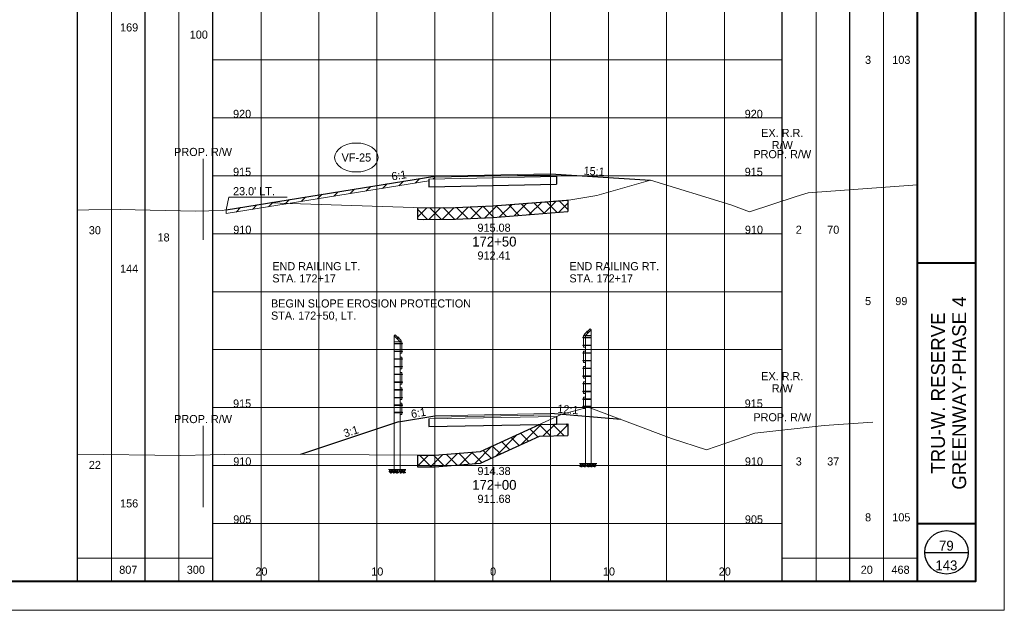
# Paper-space layout 'Layout1' of a CAD drawing. Header units: feet. Extents: x -1084 to 2301, y -843 to 1840.
# Tile 22 of 46: x 75 to 160, y 572 to 623. Entities that reach past the tile are written whole.
import ezdxf
from ezdxf.enums import TextEntityAlignment as Align

# ---------------------------------------------------------------- set-up
doc = ezdxf.new("R2010")
doc.units = ezdxf.units.FT
doc.header["$LTSCALE"] = 10
doc.header["$MEASUREMENT"] = 0
for name, pattern in [('DGN Style 2', [42.257429, 25.354457, -16.902971]), ('DGN Style 3', [59.1604, 42.257429, -16.902971]), ('esmtrrex', [4.75, 0.8, -0.325, -0.325, 0.8, -0.3, 0.8, -0.3, 0.8, -0.3]), ('fencepr', [1, 0.925, 0.075]), ('rowpr', [5.45, 1, -0.225, -0.225, 4])]:
    doc.linetypes.add(name, pattern=pattern)
for name, color, linetype, lineweight in [('DR_P_Erosion_Control', 7, 'Continuous', 13), ('DR_P_Text', 7, 'Continuous', 13), ('PV_P_Text', 7, 'Continuous', 13), ('RD_P_Cells', 7, 'Continuous', 0), ('RD_P_Fence', 230, 'fencepr', 13), ('RW_P_Fee_RW', 193, 'rowpr', 40), ('RW_X_Esmt_RR', 6, 'esmtrrex', 30), ('SH_Border', 7, 'Continuous', 40), ('SH_Data', 7, 'Continuous', 0), ('SH_Major_Grid_Line', 254, 'Continuous', 13), ('SH_Text', 7, 'Continuous', 13), ('TX_P_5', 7, 'Continuous', 13), ('TX_X_5', 7, 'Continuous', 0), ('XS_P_Finished_Grade', 3, 'Continuous', 30), ('XS_P_Pavt_Surface', 251, 'Continuous', 13), ('XS_P_Subgrade', 4, 'Continuous', 30), ('XS_P_Undercut', 230, 'Continuous', 30), ('XS_X_Ground_Line', 3, 'DGN Style 2', 13)]:
    doc.layers.add(name, color=color, linetype=linetype, lineweight=lineweight)
doc.layers.add('SH_Cut_Line', color=7, linetype='DGN Style 3', lineweight=0, plot=False)
doc.layers.add('XS_P_Pavt_Layers', color=251, linetype='Continuous', lineweight=0, transparency=0.5)
doc.styles.add('Slanted-Normal LS 0.50', font='font31.shx', dxfattribs={"height": 0.14})
doc.styles.add('Slanted-Sub Title', font='font31.shx', dxfattribs={"height": 0.17})
doc.styles.add('Style-font30', font='font30.shx')
doc.styles.add('Style-font31', font='font31.shx')

# ---------------------------------------------------------------- blocks, each defined once
blk = doc.blocks.new('XS POINT_98')
at = {"layer": 'RW_X_Esmt_RR', "linetype": 'DGN Style 3', "lineweight": 0}
blk.add_line((0, 3.5), (0, -3.5), dxfattribs=at)
blk = doc.blocks.new('GPKLBL_165')
at = {"layer": 'TX_P_5', "linetype": 'Continuous', "extrusion": (0, 0, -1), "insert": (-0.445, 0.967), "char_height": 0.7, "attachment_point": 3, "text_direction": (-0.986394, 0.164399, 0), "line_spacing_factor": 0.6, "style": 'Style-font31'}
blk.add_mtext('3:1', dxfattribs=at)
blk = doc.blocks.new('GPKLBL_166')
at = {"layer": 'TX_P_5', "linetype": 'Continuous', "insert": (-0.511, 0.978), "char_height": 0.7, "attachment_point": 1, "rotation": 350.53768, "line_spacing_factor": 0.6, "style": 'Style-font31'}
blk.add_mtext('12:1', dxfattribs=at)
blk = doc.blocks.new('GPKLBL_167')
at = {"layer": 'TX_P_5', "linetype": 'Continuous', "extrusion": (0, 0, -1), "insert": (-0.462, 0.97), "char_height": 0.7, "attachment_point": 3, "text_direction": (-0.986394, 0.164399, 0), "line_spacing_factor": 0.6, "style": 'Style-font31'}
blk.add_mtext('6:1', dxfattribs=at)
blk = doc.blocks.new('RCP_1')
at = {"layer": 'RD_P_Cells'}
for points, knots in [([(0.02, 0.09), (0.03, 0.1), (0.05, 0.11), (0.07, 0.11), (0.07, 0.12), (0.08, 0.1), (0.08, 0.09), (0.08, 0.08), (0.07, 0.07), (0.06, 0.06), (0.05, 0.05), (0.02, 0.04), (0.02, 0.05), (0.01, 0.06), (0.01, 0.07), (0.01, 0.08), (0.01, 0.08), (0.01, 0.08), (0.01, 0.09), (0.02, 0.09), (0.02, 0.09), (0.02, 0.09)], [0, 0, 0, 0, 0.258176, 0.258176, 0.258176, 0.385117, 0.385117, 0.385117, 0.555016, 0.555016, 0.555016, 0.785627, 0.785627, 0.785627, 0.908123, 0.908123, 0.908123, 0.969027, 0.969027, 0.969027, 1, 1, 1, 1]), ([(0.05, 0.33), (0.06, 0.33), (0.06, 0.34), (0.07, 0.34), (0.08, 0.35), (0.09, 0.35), (0.1, 0.35), (0.11, 0.35), (0.12, 0.35), (0.12, 0.34), (0.13, 0.33), (0.13, 0.33), (0.13, 0.32), (0.12, 0.31), (0.12, 0.3), (0.11, 0.29), (0.1, 0.28), (0.09, 0.28), (0.08, 0.28), (0.07, 0.28), (0.05, 0.27), (0.04, 0.28), (0.04, 0.29), (0.03, 0.29), (0.03, 0.3), (0.03, 0.31), (0.04, 0.32), (0.04, 0.32), (0.04, 0.32), (0.04, 0.33), (0.05, 0.33)], [0, 0, 0, 0, 0.107172, 0.107172, 0.107172, 0.224609, 0.224609, 0.224609, 0.311187, 0.311187, 0.311187, 0.390245, 0.390245, 0.390245, 0.521508, 0.521508, 0.521508, 0.650159, 0.650159, 0.650159, 0.785017, 0.785017, 0.785017, 0.874079, 0.874079, 0.874079, 0.953282, 0.953282, 0.953282, 1, 1, 1, 1]), ([(0.16, 0.26), (0.17, 0.26), (0.19, 0.27), (0.2, 0.27), (0.22, 0.27), (0.22, 0.25), (0.23, 0.23), (0.23, 0.22), (0.23, 0.2), (0.22, 0.19), (0.2, 0.18), (0.19, 0.17), (0.17, 0.17), (0.16, 0.16), (0.14, 0.16), (0.13, 0.17), (0.12, 0.17), (0.11, 0.18), (0.11, 0.18), (0.1, 0.2), (0.1, 0.22), (0.11, 0.23), (0.11, 0.24), (0.12, 0.24), (0.13, 0.25), (0.13, 0.25), (0.14, 0.26), (0.15, 0.26), (0.15, 0.26), (0.15, 0.26), (0.16, 0.26)], [0, 0, 0, 0, 0.126661, 0.126661, 0.126661, 0.253188, 0.253188, 0.253188, 0.368171, 0.368171, 0.368171, 0.509113, 0.509113, 0.509113, 0.63015, 0.63015, 0.63015, 0.70369, 0.70369, 0.70369, 0.826515, 0.826515, 0.826515, 0.907901, 0.907901, 0.907901, 0.976801, 0.976801, 0.976801, 1, 1, 1, 1]), ([(0.16, 0.11), (0.17, 0.11), (0.18, 0.11), (0.19, 0.12), (0.21, 0.12), (0.23, 0.12), (0.25, 0.1), (0.26, 0.09), (0.26, 0.07), (0.26, 0.06), (0.25, 0.05), (0.24, 0.03), (0.23, 0.02), (0.21, 0), (0.18, 0), (0.16, 0.01), (0.15, 0.02), (0.13, 0.03), (0.13, 0.05), (0.12, 0.06), (0.13, 0.07), (0.14, 0.08), (0.14, 0.09), (0.14, 0.09), (0.15, 0.1), (0.15, 0.1), (0.15, 0.1), (0.16, 0.11)], [0, 0, 0, 0, 0.098896, 0.098896, 0.098896, 0.24332, 0.24332, 0.24332, 0.355319, 0.355319, 0.355319, 0.496743, 0.496743, 0.496743, 0.673566, 0.673566, 0.673566, 0.816859, 0.816859, 0.816859, 0.906168, 0.906168, 0.906168, 0.969895, 0.969895, 0.969895, 1, 1, 1, 1]), ([(0.29, 0.35), (0.3, 0.35), (0.31, 0.36), (0.32, 0.36), (0.34, 0.36), (0.34, 0.33), (0.34, 0.32), (0.33, 0.31), (0.32, 0.3), (0.31, 0.3), (0.3, 0.29), (0.28, 0.29), (0.27, 0.3), (0.27, 0.31), (0.27, 0.32), (0.27, 0.33), (0.27, 0.33), (0.28, 0.34), (0.28, 0.34), (0.28, 0.35), (0.28, 0.35), (0.29, 0.35)], [0, 0, 0, 0, 0.188286, 0.188286, 0.188286, 0.356428, 0.356428, 0.356428, 0.541746, 0.541746, 0.541746, 0.732506, 0.732506, 0.732506, 0.852511, 0.852511, 0.852511, 0.937171, 0.937171, 0.937171, 1, 1, 1, 1]), ([(0.31, 0.2), (0.32, 0.21), (0.33, 0.21), (0.34, 0.22), (0.35, 0.22), (0.36, 0.2), (0.36, 0.18), (0.37, 0.17), (0.36, 0.16), (0.35, 0.14), (0.34, 0.13), (0.33, 0.13), (0.32, 0.12), (0.31, 0.12), (0.3, 0.12), (0.29, 0.13), (0.28, 0.14), (0.27, 0.15), (0.27, 0.16), (0.28, 0.17), (0.28, 0.19), (0.29, 0.19), (0.29, 0.2), (0.3, 0.2), (0.31, 0.2)], [0, 0, 0, 0, 0.135762, 0.135762, 0.135762, 0.276579, 0.276579, 0.276579, 0.425633, 0.425633, 0.425633, 0.565886, 0.565886, 0.565886, 0.678149, 0.678149, 0.678149, 0.814077, 0.814077, 0.814077, 0.922173, 0.922173, 0.922173, 1, 1, 1, 1])]:
    blk.add_open_spline(points, degree=3, knots=knots, dxfattribs=at)
blk = doc.blocks.new('XS POINT_99')
at = {"layer": 'RW_P_Fee_RW', "linetype": 'Continuous', "lineweight": 13}
blk.add_line((0, 3.5), (0, -3.5), dxfattribs=at)
blk = doc.blocks.new('XS POINT_100')
at = {"layer": 'RW_P_Fee_RW', "linetype": 'Continuous', "lineweight": 13}
blk.add_line((0, 3.5), (0, -3.5), dxfattribs=at)
blk = doc.blocks.new('XS POINT_101')
at = {"layer": 'RW_X_Esmt_RR', "linetype": 'DGN Style 3', "lineweight": 0}
blk.add_line((0, 3.5), (0, -3.5), dxfattribs=at)
blk = doc.blocks.new('GPKLBL_168')
at = {"layer": 'TX_P_5', "linetype": 'Continuous', "extrusion": (0, 0, -1), "insert": (-0.462, 0.97), "char_height": 0.7, "attachment_point": 3, "text_direction": (-0.986394, 0.164399, 0), "line_spacing_factor": 0.6, "style": 'Style-font31'}
blk.add_mtext('6:1', dxfattribs=at)
blk = doc.blocks.new('GPKLBL_169')
at = {"layer": 'TX_P_5', "linetype": 'Continuous', "insert": (-0.511, 0.978), "char_height": 0.7, "attachment_point": 1, "rotation": 350.53768, "line_spacing_factor": 0.6, "style": 'Style-font31'}
blk.add_mtext('15:1', dxfattribs=at)
blk = doc.blocks.new('XS POINT_102')
at = {"layer": 'RW_P_Fee_RW', "linetype": 'Continuous', "lineweight": 13}
blk.add_line((0, 3.5), (0, -3.5), dxfattribs=at)
blk = doc.blocks.new('XS POINT_103')
at = {"layer": 'RW_P_Fee_RW', "linetype": 'Continuous', "lineweight": 13}
blk.add_line((0, 3.5), (0, -3.5), dxfattribs=at)

psp = doc.layouts.get("Layout1")

# ---------------------------------------------------------------- hatches: boundary and pattern name
at = {"layer": 'DR_P_Erosion_Control'}
h = psp.add_hatch(dxfattribs=at)
h.set_pattern_fill('HATCH', color=256, style=0, pattern_type=2)
h.set_pattern_definition([(45, (99.3707, 607.8568), (-0.589255, 0.589255), [])])
h.paths.add_polyline_path([(110.333, 609.72), (110.832, 609.73), (110.832, 609.876), (110.832, 609.98), (92.833, 607.072), (92.833, 606.742), (110.333, 609.569)])
at = {"layer": 'XS_P_Undercut', "lineweight": 0}
h = psp.add_hatch(dxfattribs=at)
h.set_pattern_fill('CROSSHATCH', color=256, style=0, pattern_type=2)
h.set_pattern_definition([(45, (120.87215, 607.369), (-0.589255, 0.589255), []), (315, (120.87215, 607.369), (0.589255, 0.589255), [])])
h.paths.add_polyline_path([(109.333, 607.227), (109.333, 606.25), (109.849, 606.234), (112.619, 606.269), (115.832, 606.407), (122.333, 606.915), (122.333, 607.915), (115.832, 607.407), (112.619, 607.269), (109.849, 607.234)])
h = psp.add_hatch(dxfattribs=at)
h.set_pattern_fill('CROSSHATCH', color=256, style=0, pattern_type=2)
h.set_pattern_definition([(45, (120.5197, 587.8678), (-0.589255, 0.589255), []), (315, (120.5197, 587.8678), (0.589255, 0.589255), [])])
h.paths.add_polyline_path([(115.833, 586.684), (114.788, 586.203), (110.818, 585.891), (109.333, 585.897), (109.333, 584.897), (110.818, 584.891), (114.788, 585.203), (115.833, 585.684), (119.871, 587.544), (122.333, 587.593), (122.333, 588.593), (121.333, 588.573), (119.871, 588.544)])

# ---------------------------------------------------------------- linework, layer by layer
at = {"layer": 'DR_P_Erosion_Control'}
for q in [(110.333, 609.569), (92.833, 607.072)]:
    psp.add_line((92.833, 606.742), q, dxfattribs=at)
at = {"layer": 'DR_P_Erosion_Control', "flags": 128}
psp.add_lwpolyline([(110.333, 609.72), (110.832, 609.73), (110.832, 609.876), (110.832, 609.98), (92.833, 607.072), (92.833, 606.742), (110.333, 609.569), (110.333, 609.72)], close=True, dxfattribs=at)
at = {"layer": 'DR_P_Text'}
for p, q in [((92.833, 607.072), (93.044, 608.17)), ((93.044, 608.17), (98.092, 608.17))]:
    psp.add_line(p, q, dxfattribs=at)
at = {"layer": 'DR_P_Text', "color": 7, "linetype": 'Continuous', "lineweight": 13}
psp.add_ellipse((104.064, 611.584), major_axis=(1.875, 0), ratio=0.666667, dxfattribs=at)
at = {"layer": 'RD_P_Fence', "linetype": 'Continuous'}
for p, q in [((124.24, 596.803), (123.74, 596.303)), ((124.333, 596.71), (123.833, 596.21)), ((124.333, 596.71), (124.333, 585.181)), ((107.333, 596.186), (107.333, 584.657)), ((107.333, 596.186), (107.833, 595.686)), ((107.425, 596.279), (107.925, 595.779)), ((107.547, 595.93), (107.689, 596.073)), ((107.576, 595.901), (107.719, 596.043)), ((107.646, 596.059), (107.661, 596.073)), ((107.719, 596.014), (107.661, 596.073)), ((107.705, 596), (107.719, 596.014)), ((124.333, 596.066), (123.625, 596.066)), ((124.333, 596.024), (123.625, 596.024)), ((123.666, 596.087), (123.645, 596.087)), ((123.645, 596.003), (123.645, 596.087)), ((123.666, 596.003), (123.645, 596.003)), ((123.833, 596.21), (123.666, 596.21)), ((123.666, 595.21), (123.666, 596.21)), ((123.833, 596.21), (123.833, 585.181)), ((124.333, 596.21), (123.833, 596.21)), ((123.946, 596.538), (124.004, 596.597)), ((124.089, 596.424), (123.946, 596.567)), ((123.96, 596.523), (123.946, 596.538)), ((124.118, 596.454), (123.976, 596.596)), ((124.019, 596.582), (124.004, 596.597)), ((107.333, 595.686), (107.833, 595.686)), ((107.333, 595.542), (108.04, 595.542)), ((107.333, 595.501), (108.04, 595.501)), ((107.833, 595.686), (107.833, 584.657)), ((107.833, 595.686), (107.999, 595.686)), ((107.999, 594.686), (107.999, 595.686)), ((107.999, 595.563), (108.02, 595.563)), ((107.999, 595.48), (108.02, 595.48)), ((108.02, 595.48), (108.02, 595.563)), ((124.333, 595.396), (123.625, 595.396)), ((124.333, 595.354), (123.625, 595.354)), ((123.666, 595.417), (123.645, 595.417)), ((123.645, 595.333), (123.645, 595.417)), ((123.666, 595.333), (123.645, 595.333)), ((123.833, 595.21), (123.666, 595.21)), ((107.333, 594.872), (108.04, 594.872)), ((107.333, 594.831), (108.04, 594.831)), ((107.333, 594.212), (108.04, 594.212)), ((107.333, 594.171), (108.04, 594.171)), ((107.833, 594.686), (107.999, 594.686)), ((107.833, 594.356), (107.999, 594.356)), ((107.999, 594.893), (108.02, 594.893)), ((107.999, 594.81), (108.02, 594.81)), ((107.999, 593.356), (107.999, 594.356)), ((107.999, 594.233), (108.02, 594.233)), ((108.02, 594.81), (108.02, 594.893)), ((108.02, 594.15), (108.02, 594.233)), ((124.333, 594.736), (123.625, 594.736)), ((124.333, 594.694), (123.625, 594.694)), ((123.666, 594.757), (123.645, 594.757)), ((123.645, 594.673), (123.645, 594.757)), ((123.666, 594.673), (123.645, 594.673)), ((123.833, 594.88), (123.666, 594.88)), ((123.666, 593.88), (123.666, 594.88)), ((107.333, 593.542), (108.04, 593.542)), ((107.333, 593.501), (108.04, 593.501)), ((107.833, 593.356), (107.999, 593.356)), ((107.999, 594.15), (108.02, 594.15)), ((107.999, 593.563), (108.02, 593.563)), ((107.999, 593.48), (108.02, 593.48)), ((108.02, 593.48), (108.02, 593.563)), ((124.333, 594.066), (123.625, 594.066)), ((124.333, 594.024), (123.625, 594.024)), ((124.333, 593.406), (123.625, 593.406)), ((124.333, 593.364), (123.625, 593.364)), ((123.666, 594.087), (123.645, 594.087)), ((123.645, 594.003), (123.645, 594.087)), ((123.666, 594.003), (123.645, 594.003)), ((123.666, 593.427), (123.645, 593.427)), ((123.645, 593.343), (123.645, 593.427)), ((123.666, 593.343), (123.645, 593.343)), ((123.833, 593.88), (123.666, 593.88)), ((123.833, 593.55), (123.666, 593.55)), ((123.666, 592.55), (123.666, 593.55)), ((107.333, 592.882), (108.04, 592.882)), ((107.333, 592.841), (108.04, 592.841)), ((107.833, 593.026), (107.999, 593.026)), ((107.999, 592.026), (107.999, 593.026)), ((107.999, 592.903), (108.02, 592.903)), ((107.999, 592.82), (108.02, 592.82)), ((108.02, 592.82), (108.02, 592.903)), ((124.333, 592.736), (123.625, 592.736)), ((124.333, 592.694), (123.625, 592.694)), ((123.666, 592.757), (123.645, 592.757)), ((123.645, 592.673), (123.645, 592.757)), ((123.666, 592.673), (123.645, 592.673)), ((123.833, 592.55), (123.666, 592.55)), ((107.333, 592.212), (108.04, 592.212)), ((107.333, 592.171), (108.04, 592.171)), ((107.833, 592.026), (107.999, 592.026)), ((107.833, 591.696), (107.999, 591.696)), ((107.999, 592.233), (108.02, 592.233)), ((107.999, 592.15), (108.02, 592.15)), ((107.999, 590.696), (107.999, 591.696)), ((108.02, 592.15), (108.02, 592.233)), ((124.333, 592.076), (123.625, 592.076)), ((124.333, 592.034), (123.625, 592.034)), ((123.666, 592.097), (123.645, 592.097)), ((123.645, 592.013), (123.645, 592.097)), ((123.666, 592.013), (123.645, 592.013)), ((123.833, 592.22), (123.666, 592.22)), ((123.666, 591.22), (123.666, 592.22)), ((107.333, 591.552), (108.04, 591.552)), ((107.333, 591.511), (108.04, 591.511)), ((107.333, 590.882), (108.04, 590.882)), ((107.333, 590.841), (108.04, 590.841)), ((107.999, 591.573), (108.02, 591.573)), ((107.999, 591.49), (108.02, 591.49)), ((107.999, 590.903), (108.02, 590.903)), ((107.999, 590.82), (108.02, 590.82)), ((108.02, 591.49), (108.02, 591.573)), ((108.02, 590.82), (108.02, 590.903)), ((124.333, 591.406), (123.625, 591.406)), ((124.333, 591.364), (123.625, 591.364)), ((123.666, 591.427), (123.645, 591.427)), ((123.645, 591.343), (123.645, 591.427)), ((123.666, 591.343), (123.645, 591.343)), ((123.666, 590.767), (123.645, 590.767)), ((123.645, 590.683), (123.645, 590.767)), ((123.833, 591.22), (123.666, 591.22)), ((123.833, 590.89), (123.666, 590.89)), ((123.666, 589.932), (123.666, 590.89)), ((107.333, 590.222), (108.04, 590.222)), ((107.333, 590.181), (108.04, 590.181)), ((107.833, 590.696), (107.999, 590.696)), ((107.833, 590.366), (107.999, 590.366)), ((107.999, 589.408), (107.999, 590.366)), ((107.999, 590.243), (108.02, 590.243)), ((107.999, 590.16), (108.02, 590.16)), ((108.02, 590.16), (108.02, 590.243)), ((124.333, 590.746), (123.625, 590.746)), ((124.333, 590.704), (123.625, 590.704)), ((124.333, 590.118), (123.625, 590.118)), ((124.333, 590.076), (123.625, 590.076)), ((123.666, 590.683), (123.645, 590.683)), ((123.666, 590.139), (123.645, 590.139)), ((123.645, 590.055), (123.645, 590.139)), ((123.666, 590.055), (123.645, 590.055)), ((123.833, 589.932), (123.666, 589.932)), ((107.333, 589.594), (108.04, 589.594)), ((107.333, 589.553), (108.04, 589.553)), ((107.833, 589.408), (107.999, 589.408)), ((107.999, 589.615), (108.02, 589.615)), ((107.999, 589.532), (108.02, 589.532)), ((108.02, 589.532), (108.02, 589.615)), ((124.333, 585.181), (123.833, 585.181)), ((107.333, 584.657), (107.833, 584.657))]:
    psp.add_line(p, q, dxfattribs=at)
at = {"layer": 'RD_P_Fence'}
for p, q in [((124.333, 596.71), (124.24, 596.803)), ((107.333, 596.186), (107.425, 596.279)), ((107.719, 596.043), (107.689, 596.073)), ((123.625, 596.024), (123.625, 596.066)), ((123.833, 596.21), (123.74, 596.303)), ((123.946, 596.567), (123.976, 596.596)), ((107.833, 595.686), (107.925, 595.779)), ((108.04, 595.501), (108.04, 595.542)), ((123.625, 595.354), (123.625, 595.396)), ((108.04, 594.831), (108.04, 594.872)), ((108.04, 594.171), (108.04, 594.212)), ((123.625, 594.694), (123.625, 594.736)), ((108.04, 593.501), (108.04, 593.542)), ((123.625, 594.024), (123.625, 594.066)), ((123.625, 593.364), (123.625, 593.406)), ((108.04, 592.841), (108.04, 592.882)), ((123.625, 592.694), (123.625, 592.736)), ((108.04, 592.171), (108.04, 592.212)), ((123.625, 592.034), (123.625, 592.076)), ((108.04, 591.511), (108.04, 591.552)), ((108.04, 590.841), (108.04, 590.882)), ((123.625, 591.364), (123.625, 591.406)), ((108.04, 590.181), (108.04, 590.222)), ((123.625, 590.704), (123.625, 590.746)), ((123.625, 590.076), (123.625, 590.118)), ((108.04, 589.553), (108.04, 589.594))]:
    psp.add_line(p, q, dxfattribs=at)
at = {"layer": 'RD_P_Fence', "ltscale": 1.166667, "extrusion": (0, 0, -1)}
for centre in [(-124.318, 596.045), (-124.318, 595.375), (-124.318, 594.715), (-124.318, 594.045), (-124.318, 593.385), (-124.318, 592.715), (-124.318, 592.055), (-124.318, 591.385), (-124.318, 590.725), (-124.318, 590.097)]:
    psp.add_arc(centre, 0.03, 119.86589, 240.13411, dxfattribs=at)
at = {"layer": 'RD_P_Fence', "ltscale": 1.166667}
for centre in [(107.347, 595.522), (107.347, 594.852), (107.347, 594.192), (107.347, 593.522), (107.347, 592.862), (107.347, 592.192), (107.347, 591.532), (107.347, 590.862), (107.347, 590.202), (107.347, 589.574)]:
    psp.add_arc(centre, 0.03, 119.86589, 240.13411, dxfattribs=at)
at = {"layer": 'SH_Border', "color": 7, "linetype": 'Continuous', "lineweight": 40}
for p, q in [((152.5, 575), (152.5, 680)), ((152.5, 602.5), (157.5, 602.5)), ((152.5, 580), (157.5, 580))]:
    psp.add_line(p, q, dxfattribs=at)
at = {"layer": 'SH_Border', "color": 7, "linetype": 'Continuous', "lineweight": 40, "flags": 128}
psp.add_lwpolyline([(0, 680), (157.5, 680), (157.5, 575), (0, 575), (0, 680)], close=True, dxfattribs=at)
at = {"layer": 'SH_Cut_Line', "color": 7, "linetype": 'DGN Style 3', "lineweight": 0, "flags": 128}
psp.add_lwpolyline([(-10, 572.5), (160, 572.5), (160, 682.5), (-10, 682.5), (-10, 572.5)], close=True, dxfattribs=at)
at = {"layer": 'SH_Data', "color": 7, "linetype": 'Continuous', "lineweight": 30}
for p, q in [((80, 575), (80, 680)), ((85.832, 575), (85.832, 680)), ((85.832, 575), (85.832, 680)), ((91.665, 575), (91.665, 680)), ((140.833, 575), (140.833, 680)), ((146.667, 575), (146.667, 680)), ((153.125, 577.5), (156.875, 577.5))]:
    psp.add_line(p, q, dxfattribs=at)
at = {"layer": 'SH_Data', "color": 7, "linetype": 'Continuous', "lineweight": 13}
for p, q in [((82.916, 575), (82.916, 678.75)), ((143.75, 575), (143.75, 678.75)), ((149.583, 575), (149.583, 678.75)), ((88.749, 575), (88.749, 676.667)), ((80, 577), (91.665, 577)), ((140.833, 577), (152.5, 577))]:
    psp.add_line(p, q, dxfattribs=at)
at = {"layer": 'SH_Data', "color": 7, "linetype": 'Continuous', "lineweight": 30}
psp.add_circle((155, 577.5), 1.875, dxfattribs=at)
at = {"layer": 'SH_Major_Grid_Line', "color": 254, "linetype": 'Continuous', "lineweight": 13}
for p, q in [((95.832, 575), (95.832, 680)), ((100.832, 575), (100.832, 680)), ((105.832, 575), (105.832, 680)), ((110.832, 575), (110.832, 680)), ((115.832, 575), (115.832, 680)), ((120.832, 575), (120.832, 680)), ((125.832, 575), (125.832, 680)), ((130.833, 575), (130.833, 680)), ((135.833, 575), (135.833, 680)), ((91.665, 620), (140.833, 620)), ((91.665, 615), (140.833, 615)), ((91.665, 610), (140.833, 610)), ((91.665, 605), (140.833, 605)), ((91.665, 600), (140.833, 600)), ((91.665, 595), (140.833, 595)), ((91.665, 590), (140.833, 590)), ((91.665, 585), (140.833, 585)), ((91.665, 580), (140.833, 580))]:
    psp.add_line(p, q, dxfattribs=at)
at = {"layer": 'XS_P_Finished_Grade'}
for p, q in [((92.833, 607.072), (110.832, 609.98)), ((120.832, 610.18), (129.459, 609.619)), ((107.698, 588.758), (110.832, 589.28)), ((126.902, 588.977), (120.832, 589.48)), ((107.698, 588.758), (99.245, 585.94))]:
    psp.add_line(p, q, dxfattribs=at)
at = {"layer": 'XS_P_Pavt_Layers', "color": 2, "lineweight": 13}
for p, q in [((110.333, 609.72), (121.333, 609.94)), ((110.832, 609.876), (120.832, 610.076)), ((110.333, 589.02), (121.333, 589.24)), ((110.832, 589.176), (120.832, 589.376))]:
    psp.add_line(p, q, dxfattribs=at)
at = {"layer": 'XS_P_Pavt_Surface', "color": 193}
for p, q in [((110.832, 609.98), (120.832, 610.18)), ((110.832, 609.98), (110.832, 609.73)), ((120.832, 610.18), (120.832, 609.93)), ((110.832, 589.28), (120.832, 589.48)), ((110.832, 589.28), (110.832, 589.03)), ((120.832, 589.48), (120.832, 589.23))]:
    psp.add_line(p, q, dxfattribs=at)
at = {"layer": 'XS_P_Subgrade'}
for p, q in [((110.333, 609.72), (110.333, 609.053)), ((121.333, 609.94), (121.333, 609.273)), ((110.333, 609.053), (121.333, 609.273)), ((121.333, 589.24), (121.333, 588.573)), ((110.333, 589.02), (110.333, 588.353)), ((110.333, 588.353), (121.333, 588.573))]:
    psp.add_line(p, q, dxfattribs=at)
at = {"layer": 'XS_P_Subgrade', "lineweight": 13}
for p, q in [((123.833, 585.181), (123.325, 585.181)), ((124.333, 585.181), (124.825, 585.181)), ((107.333, 584.657), (106.84, 584.657)), ((107.833, 584.657), (108.34, 584.657))]:
    psp.add_line(p, q, dxfattribs=at)
at = {"layer": 'XS_P_Undercut'}
for p, q in [((109.333, 607.227), (109.333, 606.25)), ((119.871, 588.544), (122.333, 588.593)), ((122.333, 588.593), (122.333, 587.593)), ((119.871, 587.544), (122.333, 587.593)), ((109.333, 585.897), (109.333, 584.897))]:
    psp.add_line(p, q, dxfattribs=at)
at = {"layer": 'XS_P_Undercut', "flags": 128}
for points in [[(109.333, 607.227), (112.619, 607.269), (115.832, 607.407), (122.333, 607.915)], [(122.333, 607.915), (122.333, 606.915)], [(109.333, 606.25), (109.849, 606.234), (112.619, 606.269), (115.832, 606.407), (122.333, 606.915)], [(109.333, 585.897), (110.818, 585.891), (114.788, 586.203), (115.833, 586.684), (119.871, 588.544)], [(109.333, 584.897), (110.818, 584.891), (114.788, 585.203), (115.833, 585.684), (119.871, 587.544)]]:
    psp.add_lwpolyline(points, dxfattribs=at)
at = {"layer": 'XS_P_Undercut', "lineweight": 0, "flags": 128}
for points in [[(109.333, 607.227), (109.333, 606.25), (109.849, 606.234), (112.619, 606.269), (115.832, 606.407), (122.333, 606.915), (122.333, 607.915), (115.832, 607.407), (112.619, 607.269), (109.849, 607.234), (109.333, 607.227)], [(115.833, 586.684), (114.788, 586.203), (110.818, 585.891), (109.333, 585.897), (109.333, 584.897), (110.818, 584.891), (114.788, 585.203), (115.833, 585.684), (119.871, 587.544), (122.333, 587.593), (122.333, 588.593), (121.333, 588.573), (119.871, 588.544), (115.833, 586.684)]]:
    psp.add_lwpolyline(points, close=True, dxfattribs=at)
at = {"layer": 'XS_X_Ground_Line', "flags": 128}
for points in [[(80, 607.048), (80.972, 607.058), (83.686, 607.101), (90.164, 606.952), (92.486, 607.017), (96.584, 607.663), (109.849, 607.234), (112.619, 607.269), (115.832, 607.407), (122.585, 607.934), (124.822, 608.311), (129.459, 609.619), (136.378, 607.489), (137.998, 606.882), (142.035, 608.225), (143.068, 608.543), (152.5, 609.224)], [(80, 585.984), (88.888, 585.862), (91.445, 585.933), (93.904, 585.963), (110.818, 585.891), (114.788, 586.203), (115.833, 586.684), (121.75, 589.41), (124.074, 590.04), (131.282, 587.33), (134.297, 586.364), (136.791, 587.212), (138.469, 587.777), (144.444, 588.441), (148.639, 588.749)]]:
    psp.add_lwpolyline(points, dxfattribs=at)

# ---------------------------------------------------------------- block references
at = {"layer": 'RD_P_Cells', "xscale": 0.75, "yscale": 0.75, "zscale": 0.75}
for p in [(123.355, 584.868), (123.636, 584.868), (123.953, 584.868), (124.22, 584.868), (124.495, 584.868)]:
    psp.add_blockref('RCP_1', p, dxfattribs=at)
at = {"layer": 'RD_P_Cells', "extrusion": (0, 0, -1), "xscale": 0.75, "yscale": 0.75, "zscale": 0.75}
for p in [(-107.17, 584.344), (-107.445, 584.344), (-107.712, 584.344), (-108.029, 584.344), (-108.31, 584.344)]:
    psp.add_blockref('RCP_1', p, dxfattribs=at)
at = {"layer": 'RW_P_Fee_RW', "linetype": 'Continuous', "lineweight": 13}
for name, p in [('XS POINT_102', (90.833, 607.971)), ('XS POINT_103', (140.833, 607.782)), ('XS POINT_99', (90.833, 584.916)), ('XS POINT_100', (140.833, 585.072))]:
    psp.add_blockref(name, p, dxfattribs=at)
at = {"layer": 'RW_X_Esmt_RR', "linetype": 'DGN Style 3', "lineweight": 0}
for name, p in [('XS POINT_101', (140.833, 608.731)), ('XS POINT_98', (140.833, 587.731))]:
    psp.add_blockref(name, p, dxfattribs=at)
at = {"layer": 'TX_P_5', "linetype": 'Continuous', "extrusion": (0, 0, -1)}
for name, p, rotation in [('GPKLBL_168', (-107.86, 609.527), 0.2840013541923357), ('GPKLBL_165', (-103.802, 587.453), 351.8357058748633)]:
    psp.add_blockref(name, p, dxfattribs=dict(at, rotation=rotation))
at = {"layer": 'TX_P_5', "linetype": 'Continuous'}
for name, p, rotation in [('GPKLBL_169', (124.315, 609.887), 5.848921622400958), ('GPKLBL_166', (122.035, 589.328), 4.724941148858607)]:
    psp.add_blockref(name, p, dxfattribs=dict(at, rotation=rotation))
at = {"layer": 'TX_P_5', "linetype": 'Continuous', "extrusion": (0, 0, -1)}
psp.add_blockref('GPKLBL_167', (-109.549, 589.022), dxfattribs=at)

# ---------------------------------------------------------------- texts
at = {"layer": 'DR_P_Text', "color": 7, "lineweight": 13, "style": 'Style-font31'}
psp.add_text('VF-25', height=0.7, dxfattribs=at).set_placement((104.064, 611.584), align=Align.MIDDLE_CENTER)
at = {"layer": 'DR_P_Text', "insert": (93.416, 609.025), "char_height": 0.7, "attachment_point": 1, "line_spacing_factor": 0.9, "style": 'Slanted-Normal LS 0.50'}
psp.add_mtext("23.0' LT.", dxfattribs=at)
at = {"layer": 'PV_P_Text', "style": 'Slanted-Normal LS 0.50'}
for s, p in [('915.08', (115.95, 605.175)), ('914.38', (115.95, 584.175))]:
    psp.add_text(s, height=0.7, dxfattribs=at).set_placement(p, align=Align.CENTER)
at = {"layer": 'RW_P_Fee_RW', "linetype": 'Continuous', "lineweight": 13, "char_height": 0.7, "attachment_point": 2, "line_spacing_factor": 0.9, "style": 'Style-font31'}
for insert in [(90.833, 612.413), (140.833, 612.224), (90.833, 589.358), (140.833, 589.514)]:
    psp.add_mtext('PROP. R/W', dxfattribs=dict(at, insert=insert))
at = {"layer": 'RW_X_Esmt_RR', "linetype": 'Continuous', "lineweight": 0, "char_height": 0.7, "attachment_point": 8, "line_spacing_factor": 0.9, "style": 'Style-font31'}
for insert in [(140.833, 612.298), (140.833, 591.298)]:
    psp.add_mtext('EX. R.R.\\PR/W', dxfattribs=dict(at, insert=insert))
at = {"layer": 'SH_Data', "lineweight": 13, "insert": (155, 575.942), "char_height": 0.85, "attachment_point": 8, "line_spacing_factor": 0.6, "style": 'Style-font30'}
psp.add_mtext('143\\P', dxfattribs=at)
at = {"layer": 'SH_Text', "style": 'Style-font31'}
for s, p in [('169', (84.448, 622.461)), ('100', (90.463, 621.842)), ('3', (148.239, 619.662)), ('103', (151.111, 619.662)), ('920', (94.202, 615)), ('920', (138.369, 615)), ('915', (94.202, 610)), ('915', (138.369, 610)), ('30', (81.489, 604.957)), ('910', (94.218, 605)), ('910', (138.386, 605)), ('2', (142.256, 605)), ('70', (145.232, 605)), ('18', (87.421, 604.338)), ('144', (84.448, 601.641)), ('5', (148.239, 598.844)), ('99', (151.111, 598.844)), ('915', (94.202, 590)), ('915', (138.369, 590)), ('910', (94.218, 585)), ('910', (138.386, 585)), ('3', (142.256, 585)), ('37', (145.232, 585)), ('22', (81.489, 584.695)), ('156', (84.448, 581.378)), ('905', (94.218, 580)), ('905', (138.386, 580)), ('8', (148.239, 580.176)), ('105', (151.111, 580.176)), ('20', (95.868, 575.5)), ('10', (105.868, 575.5)), ('0', (115.868, 575.5)), ('0', (115.868, 575.5)), ('10', (125.868, 575.5)), ('20', (135.868, 575.5))]:
    psp.add_text(s, height=0.7, dxfattribs=at).set_placement(p, align=Align.CENTER)
for s, p in [('807', (84.375, 576)), ('300', (90.207, 576)), ('20', (148.125, 576)), ('468', (151.042, 576))]:
    psp.add_text(s, height=0.7, dxfattribs=at).set_placement(p, align=Align.MIDDLE_CENTER)
at = {"layer": 'SH_Text', "char_height": 0.7, "attachment_point": 1, "line_spacing_factor": 0.9, "style": 'Slanted-Sub Title'}
for s, insert in [('END RAILING LT.\\PSTA. 172+17', (96.808, 602.551)), ('END RAILING RT.\\PSTA. 172+17', (122.456, 602.551)), ('BEGIN SLOPE EROSION PROTECTION\\PSTA. 172+50, LT.', (96.696, 599.337))]:
    psp.add_mtext(s, dxfattribs=dict(at, insert=insert))
at = {"layer": 'SH_Text', "insert": (155.2, 591.25), "char_height": 1.2, "attachment_point": 5, "rotation": 90, "line_spacing_factor": 0.9125, "style": 'Slanted-Normal LS 0.50'}
psp.add_mtext('\\Ffont70;TRU-W. RESERVE\\PGREENWAY-PHASE 4', dxfattribs=at)
at = {"layer": 'TX_P_5', "style": 'Slanted-Sub Title'}
for s, p in [('172+50', (115.974, 604.325)), ('172+00', (115.974, 583.325))]:
    psp.add_text(s, height=0.85, dxfattribs=at).set_placement(p, align=Align.MIDDLE_CENTER)
at = {"layer": 'TX_P_5', "char_height": 0.85, "attachment_point": 8, "line_spacing_factor": 0.9, "style": 'Style-font30'}
for s, insert in [('79\\P', (155, 577.642)), ('143\\P', (155, 575.942))]:
    psp.add_mtext(s, dxfattribs=dict(at, insert=insert))
at = {"layer": 'TX_X_5', "linetype": 'Continuous', "style": 'Style-font31'}
for s, p in [('912.41', (115.95, 603.475)), ('911.68', (115.95, 582.475))]:
    psp.add_text(s, height=0.7, dxfattribs=at).set_placement(p, align=Align.TOP_CENTER)

doc.saveas('drawing.dxf')
